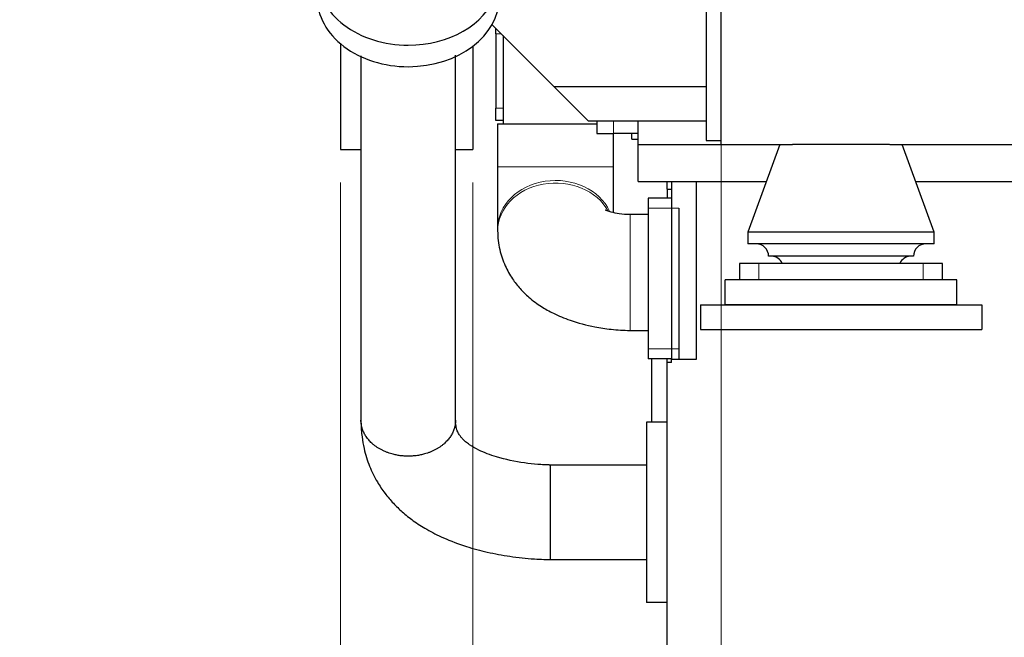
# Model space of a CAD drawing. Header units: inches. Extents: x 0 to 23760, y -13 to 16800.
# Tile 210 of 256: x 14452 to 15642, y 11030 to 11777. Entities that reach past the tile are written whole.
import ezdxf

# ---------------------------------------------------------------- set-up
doc = ezdxf.new("R2010")
doc.units = ezdxf.units.IN
doc.layers.add('1', color=7, linetype='Continuous', true_color=0xffffff)
doc.layers.add('254', color=7, linetype='Continuous', true_color=0xffffff)
doc.styles.add('latin_extended', font='simplex.shx')
doc.dimstyles.get("Standard").update_dxf_attribs({"dimtxt": 0.18, "dimasz": 0.18, "dimexe": 0.18, "dimexo": 0.0625, "dimgap": 0.09, "dimtad": 0, "dimtih": 1, "dimtoh": 1, "dimdec": 4, "dimzin": 0, "dimdsep": 46, "dimtxsty": 'Standard', "dimcen": 0.09, "dimadec": 0, "dimazin": 0, "dimtfac": 1, "dimtdec": 4, "dimtofl": 0, "dimtmove": 0, "dimatfit": 3, "dimfxl": 1, "dimtolj": 1, "dimtzin": 0, "dimarcsym": 0})

# ---------------------------------------------------------------- blocks, each defined once
blk = doc.blocks.new('_U0')
at = {"layer": '254', "color": 3, "linetype": 'Continuous', "lineweight": 13, "transparency": 16777216}
for p, q in [((20569.4, 11678.9), (20569.4, 9407)), ((15299.4, 11586.4), (15299.4, 9407)), ((15439.4, 9447), (20429.4, 9447))]:
    blk.add_line(p, q, dxfattribs=at)
at = {"layer": '254', "color": 3, "transparency": 16777216}
for points in [[(15439.4, 9470.3), (15439.4, 9423.6), (15299.4, 9447)], [(20429.4, 9423.6), (20429.4, 9470.3), (20569.4, 9447)]]:
    blk.add_solid(points, dxfattribs=at)
at = {"layer": 'Defpoints', "color": 0, "transparency": 16777216}
for p in [(20569.4, 11718.9), (15299.4, 11626.4), (20569.4, 9447)]:
    blk.add_point(p, dxfattribs=at)
at = {"layer": '254', "color": 2, "lineweight": 13, "transparency": 16777216, "insert": (17687.7, 9657), "char_height": 140, "attachment_point": 1, "style": 'latin_extended'}
blk.add_mtext('\\A1;5270', dxfattribs=at)
blk = doc.blocks.new('_U2')
at = {"layer": '254', "color": 3, "linetype": 'Continuous', "lineweight": 13, "transparency": 16777216}
for p, q in [((15299.4, 11771.4), (15299.4, 9407)), ((14999.4, 11580.4), (14999.4, 9407)), ((14999.4, 9447), (13911.3, 9447)), ((14859.4, 9447), (14719.4, 9447)), ((15299.4, 9447), (14999.4, 9447)), ((15439.4, 9447), (15579.4, 9447))]:
    blk.add_line(p, q, dxfattribs=at)
at = {"layer": '254', "color": 3, "transparency": 16777216}
for points in [[(14859.4, 9423.6), (14859.4, 9470.3), (14999.4, 9447)], [(15439.4, 9470.3), (15439.4, 9423.6), (15299.4, 9447)]]:
    blk.add_solid(points, dxfattribs=at)
at = {"layer": 'Defpoints', "color": 0, "transparency": 16777216}
for p in [(15299.4, 11811.4), (14999.4, 11620.4), (14999.4, 9447)]:
    blk.add_point(p, dxfattribs=at)
at = {"layer": '254', "color": 2, "lineweight": 13, "transparency": 16777216, "insert": (13981.3, 9657), "char_height": 140, "attachment_point": 1, "style": 'latin_extended'}
blk.add_mtext('\\A1;300', dxfattribs=at)
blk = doc.blocks.new('_U3')
at = {"layer": '254', "color": 3, "linetype": 'Continuous', "lineweight": 13, "transparency": 16777216}
for p, q in [((14839.4, 11580.4), (14839.4, 9727)), ((14999.4, 11580.4), (14999.4, 9727)), ((14839.4, 9767), (13619.4, 9767)), ((14699.4, 9767), (14559.4, 9767)), ((14999.4, 9767), (14839.4, 9767)), ((15139.4, 9767), (15279.4, 9767))]:
    blk.add_line(p, q, dxfattribs=at)
at = {"layer": '254', "color": 3, "transparency": 16777216}
for points in [[(14699.4, 9743.6), (14699.4, 9790.3), (14839.4, 9767)], [(15139.4, 9790.3), (15139.4, 9743.6), (14999.4, 9767)]]:
    blk.add_solid(points, dxfattribs=at)
at = {"layer": 'Defpoints', "color": 0, "transparency": 16777216}
for p in [(14839.4, 11620.4), (14999.4, 11620.4), (14839.4, 9767)]:
    blk.add_point(p, dxfattribs=at)
at = {"layer": '254', "color": 2, "lineweight": 13, "transparency": 16777216, "insert": (13689.4, 10210.3), "char_height": 140, "attachment_point": 1, "style": 'latin_extended'}
blk.add_mtext('\\A1;\\C2;Flywheel\\P\\C2;90-240', dxfattribs=at)

msp = doc.modelspace()

# ---------------------------------------------------------------- linework, layer by layer
at = {"layer": '1', "color": 2, "linetype": 'Continuous', "lineweight": 25}
for p, q in [((15281.393, 11832.496), (15281.393, 11630.86)), ((15299.393, 11626.36), (15299.393, 11811.36)), ((15022.583, 11771.17), (15097.393, 11696.36)), ((15027.393, 11759.993), (15027.393, 11766.36)), ((15027.393, 11759.993), (15027.393, 11670.013)), ((15035.893, 11757.867), (15035.893, 11651.366)), ((14839.393, 11748.231), (14839.393, 11620.36)), ((14999.393, 11745.002), (14999.393, 11620.36)), ((15097.393, 11696.36), (15139.393, 11654.36)), ((15097.393, 11696.36), (15281.393, 11696.36)), ((15027.393, 11655.36), (15027.393, 11670.013)), ((15035.893, 11655.36), (15027.393, 11655.36)), ((15029.393, 11651.36), (15029.393, 11599.303)), ((15029.393, 11651.36), (15149.393, 11651.36)), ((15199.393, 11654.36), (15139.393, 11654.36)), ((15149.393, 11654.36), (15149.393, 11639.36)), ((15199.393, 11626.36), (15199.393, 11654.36)), ((15281.393, 11654.36), (15199.393, 11654.36)), ((15149.393, 11639.36), (15169.393, 11639.36)), ((15199.393, 11639.36), (15169.393, 11639.36)), ((15169.393, 11599.303), (15169.393, 11639.359)), ((15191.393, 11632.86), (15191.393, 11639.36)), ((15191.393, 11632.86), (15199.393, 11632.86)), ((15199.393, 11626.36), (15299.409, 11626.36)), ((15199.393, 11581.36), (15199.393, 11626.36)), ((15199.393, 11626.36), (15299.393, 11626.36)), ((15281.393, 11630.86), (15299.393, 11630.86)), ((15299.393, 11626.36), (15385.689, 11626.36)), ((15370.393, 11626.36), (15331.893, 11520.36)), ((15503.131, 11626.36), (15385.651, 11626.36)), ((15503.194, 11626.36), (15870.694, 11626.36)), ((15556.893, 11520.36), (15518.393, 11626.36)), ((14839.393, 11620.36), (14864.245, 11620.36)), ((14978.54, 11620.36), (14999.393, 11620.36)), ((15199.393, 11581.36), (15354.086, 11581.36)), ((15234.393, 11572.36), (15234.393, 11581.36)), ((15239.393, 11581.36), (15239.393, 11366.36)), ((15269.393, 11581.36), (15269.393, 11366.36)), ((15534.812, 11581.36), (15839.108, 11581.36)), ((15234.393, 11572.36), (15239.393, 11572.36)), ((15234.393, 11572.36), (15234.393, 11561.36)), ((15211.393, 11561.36), (15211.393, 11549.36)), ((15239.393, 11561.36), (15211.393, 11561.36)), ((15211.393, 11549.36), (15211.393, 11379.06)), ((15248.393, 11549.36), (15248.393, 11379.06)), ((15211.393, 11541.36), (15189.393, 11541.36)), ((15029.393, 11524.612), (15029.393, 11521.573)), ((15556.893, 11520.36), (15331.893, 11520.36)), ((15331.893, 11520.36), (15331.893, 11506.128)), ((15556.893, 11506.128), (15556.893, 11520.36)), ((15556.893, 11506.128), (15331.893, 11506.128)), ((15531.893, 11491.128), (15356.893, 11491.128)), ((15345.199, 11482.36), (15321.893, 11482.36)), ((15321.893, 11482.36), (15321.893, 11462.36)), ((15543.587, 11482.36), (15345.199, 11482.36)), ((15566.893, 11482.36), (15543.587, 11482.36)), ((15566.893, 11462.36), (15566.893, 11482.36)), ((15584.393, 11462.36), (15304.393, 11462.36)), ((15304.393, 11432.36), (15304.393, 11462.36)), ((15584.393, 11432.36), (15584.393, 11462.36)), ((15274.393, 11432.36), (15614.393, 11432.36)), ((15274.393, 11432.36), (15274.393, 11402.36)), ((15584.393, 11432.36), (15304.393, 11432.36)), ((15614.393, 11432.36), (15614.393, 11402.36)), ((15189.393, 11401.36), (15211.393, 11401.36)), ((15274.393, 11402.36), (15614.393, 11402.36)), ((15211.393, 11379.06), (15211.393, 11367.06)), ((15248.393, 11379.06), (15248.393, 11367.06)), ((15239.393, 11367.06), (15211.393, 11367.06)), ((15215.393, 11367.059), (15215.393, 11290.361)), ((15234.393, 11362.36), (15234.393, 11367.061)), ((15239.393, 11362.36), (15239.393, 11366.36)), ((15269.393, 11366.36), (15239.393, 11366.36)), ((15239.393, 11362.36), (15234.393, 11362.36)), ((15234.393, 10873.424), (15234.393, 11362.36)), ((15234.393, 11290.36), (15209.393, 11290.36)), ((15209.393, 11290.36), (15209.393, 11072.36)), ((15234.393, 11072.36), (15209.393, 11072.36))]:
    msp.add_line(p, q, dxfattribs=at)
at = {"layer": '1', "color": 110, "linetype": 'Continuous', "lineweight": 13}
for p, q in [((15033.761, 11759.993), (15027.393, 11759.993)), ((15027.393, 11670.013), (15035.893, 11670.013)), ((15169.393, 11639.36), (15169.393, 11654.36)), ((15029.393, 11599.303), (15169.393, 11599.303)), ((15248.393, 11549.36), (15211.393, 11549.36)), ((15189.393, 11401.36), (15189.393, 11541.36)), ((15345.199, 11462.36), (15345.199, 11482.36)), ((15543.587, 11462.36), (15543.587, 11482.36)), ((15248.393, 11379.06), (15211.393, 11379.06))]:
    msp.add_line(p, q, dxfattribs=at)
at = {"layer": '1', "color": 2, "linetype": 'Continuous', "lineweight": 25}
for centre, start, end in [((15341.893, 11491.128), 0, 90), ((15546.893, 11491.128), 90, 180), ((15359.728, 11476.173), 24.359101, 85.546788), ((15529.058, 11476.173), 94.453212, 155.640899)]:
    msp.add_arc(centre, 15, start, end, dxfattribs=at)
for centre, start_param, end_param in [((14921.393, 11829.949), 1.57079633, 4.16133399), ((14921.393, 11829.949), 0, 1.57079633), ((14921.393, 11803.971), 0, 1.57079633), ((14921.393, 11803.971), 1.57079633, 3.14159265)]:
    msp.add_ellipse(centre, major_axis=(-110, 0), ratio=0.76040597, start_param=start_param, end_param=end_param, dxfattribs=at)
at = {"layer": '1', "color": 110, "linetype": 'Continuous', "lineweight": 13}
for centre, start_param, end_param in [((15099.393, 11521.573), 0.4268639, 3.14129813), ((15099.393, 11524.612), 0.36746817, 3.13727296)]:
    msp.add_ellipse(centre, major_axis=(70, 0), ratio=0.82989824, start_param=start_param, end_param=end_param, dxfattribs=at)
at = {"layer": '1', "color": 2, "linetype": 'Continuous', "lineweight": 25}
for points, knots in [([(14864.243, 11733.305), (14864.243, 11672.169), (14864.243, 11563.019), (14864.243, 11448.48), (14864.243, 11389.687), (14864.243, 11373.519), (14864.243, 11357.351), (14864.243, 11341.183), (14864.243, 11325.015), (14864.243, 11308.844), (14864.243, 11298.063), (14864.243, 11292.671)], [0, 0, 0, 0, 0.41623683, 0.74313416, 0.77982672, 0.81651927, 0.85321183, 0.88990439, 0.92659695, 0.96328951, 1, 1, 1, 1]), ([(14978.543, 11292.713), (14978.543, 11307.003), (14978.543, 11335.582), (14978.543, 11378.449), (14978.543, 11421.316), (14978.543, 11464.182), (14978.543, 11507.049), (14978.543, 11597.017), (14978.543, 11672.696), (14978.543, 11734.086)], [0, 0, 0, 0, 0.09712654, 0.19424764, 0.29136874, 0.38848984, 0.48561094, 0.58273204, 1, 1, 1, 1]), ([(15029.393, 11599.303), (15029.393, 11591.83), (15029.393, 11577.37), (15029.393, 11556.533), (15029.393, 11538.364), (15029.393, 11528.892), (15029.393, 11524.743)], [0, 0, 0, 0, 0.2500542, 0.50003493, 0.74994884, 1, 1, 1, 1]), ([(15169.393, 11543.546), (15169.393, 11547.69), (15169.393, 11558.348), (15169.393, 11577.295), (15169.393, 11591.805), (15169.393, 11599.303)], [0, 0, 0, 0, 0.26415991, 0.63205947, 1, 1, 1, 1]), ([(15189.393, 11541.36), (15184.753, 11541.502), (15176.836, 11542.14), (15167.295, 11544.161), (15161.76, 11545.931), (15159.743, 11546.846), (15159.524, 11546.872), (15159.524, 11546.827)], [0, 0, 0, 0, 0.32020673, 0.59100037, 0.78115961, 0.92039855, 1, 1, 1, 1]), ([(15029.393, 11521.703), (15029.462, 11513.97), (15031.123, 11499.511), (15037.565, 11480.147), (15046.352, 11464.421), (15056.223, 11451.818), (15065.71, 11442.481), (15074.631, 11435.358), (15084.33, 11428.725), (15098.064, 11421.104), (15119.294, 11412.357), (15142.787, 11405.963), (15167.445, 11402.249), (15181.669, 11401.431), (15189.393, 11401.36)], [0, 0, 0, 0, 0.10653665, 0.20475784, 0.28777866, 0.35585087, 0.42329052, 0.46656108, 0.50836213, 0.58430497, 0.68229424, 0.8190964, 0.90288465, 1, 1, 1, 1]), ([(14864.243, 11292.671), (14864.243, 11291.975), (14864.251, 11290.74), (14864.29, 11288.547), (14864.391, 11285.375), (14864.695, 11279.908), (14865.62, 11270.665), (14868.223, 11255.89), (14873.914, 11237.501), (14882.797, 11219.364), (14892.795, 11204.439), (14903.034, 11192.314), (14914.392, 11181.304), (14927.742, 11170.684), (14944.287, 11160.052), (14965.569, 11149.277), (14990.08, 11140.099), (15017.145, 11132.827), (15044.67, 11127.727), (15067.647, 11125.224), (15082.716, 11124.445), (15089.079, 11124.283), (15091.657, 11124.261), (15092.901, 11124.26)], [0, 0, 0, 0, 0.00757355, 0.01341062, 0.02374246, 0.04193182, 0.07269238, 0.1234389, 0.20156416, 0.27298879, 0.32794673, 0.37909628, 0.42778577, 0.48294565, 0.54355415, 0.61302991, 0.7024366, 0.77935011, 0.85985664, 0.94536502, 0.97785402, 0.98930601, 1, 1, 1, 1]), ([(15092.906, 11238.56), (15092.626, 11238.56), (15092.027, 11238.563), (15090.848, 11238.578), (15088.725, 11238.627), (15084.308, 11238.801), (15075.113, 11239.408), (15055.38, 11241.624), (15030.473, 11246.836), (15008.158, 11255.374), (14996.615, 11262.092), (14990.642, 11266.678), (14987.123, 11269.993), (14984.682, 11272.787), (14982.483, 11275.898), (14980.431, 11279.965), (14979.166, 11284.595), (14978.686, 11288.591), (14978.561, 11291.012), (14978.543, 11292.179), (14978.543, 11292.713)], [0, 0, 0, 0, 0.00406181, 0.00870539, 0.01711604, 0.03488699, 0.07292053, 0.15133152, 0.32645026, 0.45449611, 0.54029679, 0.58913958, 0.6321863, 0.67733958, 0.73375777, 0.81181263, 0.90471907, 0.95518686, 0.97974567, 1, 1, 1, 1]), ([(15209.393, 11238.56), (15189.976, 11238.56), (15166.676, 11238.56), (15139.493, 11238.56), (15127.843, 11238.56), (15116.193, 11238.56), (15104.547, 11238.56), (15096.785, 11238.56), (15092.906, 11238.56)], [0, 0, 0, 0, 0.50005491, 0.6000659, 0.70007688, 0.80008786, 0.90009883, 1, 1, 1, 1]), ([(15092.901, 11124.26), (15097.753, 11124.26), (15107.458, 11124.26), (15122.018, 11124.26), (15136.58, 11124.26), (15165.705, 11124.26), (15189.976, 11124.26), (15209.393, 11124.26)], [0, 0, 0, 0, 0.12493785, 0.24994672, 0.3749556, 0.49996448, 1, 1, 1, 1])]:
    msp.add_open_spline(points, degree=3, knots=knots, dxfattribs=at)
for points, weights in [([(14921.393, 11249.214), (14901.194, 11249.213), (14874.364, 11256.893), (14864.252, 11277.301), (14864.243, 11292.672)], [1.01661171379, 1.01661171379, 0.958507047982, 1.01655724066, 1.01661167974]), ([(15092.904, 11137.927), (15092.903, 11131.997), (15092.902, 11126.897), (15092.902, 11124.258), (15092.901, 11124.26)], [1.01661171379, 1.01661171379, 1.00472013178, 0.997070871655, 0.995204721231])]:
    msp.add_rational_spline(points, weights, degree=4, dxfattribs=at)
for points, weights, knots in [([(14978.543, 11292.716), (14978.543, 11292.711), (14978.543, 11292.707), (14978.543, 11292.702), (14978.543, 11277.324), (14968.44, 11256.902), (14941.599, 11249.215), (14921.393, 11249.214)], [1.01661167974, 1.01661169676, 1.01661170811, 1.01661171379, 1.01661171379, 0.958470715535, 1.01661171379, 1.01661171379], [0, 0, 0, 0, 0, 0.0003124, 0.0003124, 0.0003124, 1, 1, 1, 1, 1]), ([(15092.906, 11238.56), (15092.906, 11238.559), (15092.907, 11234.663), (15092.907, 11226.917), (15092.907, 11203.121), (15092.906, 11176.143), (15092.905, 11151.038), (15092.904, 11137.927)], [0.995205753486, 0.992942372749, 0.999163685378, 1.01661171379, 1.01661171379, 0.958470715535, 1.01661171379, 1.01661171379], [0, 0, 0, 0, 0, 0.35392691, 0.35392691, 0.35392691, 1, 1, 1, 1, 1])]:
    msp.add_rational_spline(points, weights, degree=4, knots=knots, dxfattribs=at)

# ---------------------------------------------------------------- dimensions: what is measured, and where the dimension line sits
at = {"layer": '254', "color": 2, "linetype": 'Continuous', "lineweight": 13}
for base, p1, p2, override, picture, middle in [((14999.393, 9446.967), (15299.393, 11811.36), (14999.393, 11620.36), {"dimscale": 40, "dimtxt": 3.5, "dimasz": 3.5, "dimexe": 1, "dimexo": 1, "dimgap": 1.75, "dimtad": 1, "dimtih": 1, "dimtoh": 0, "dimdec": 0, "dimlfac": 1, "dimzin": 8, "dimdsep": 46, "dimlunit": 2, "dimtxsty": 'latin_extended', "dimsah": 1, "dimse1": 0, "dimse2": 0, "dimsd1": 0, "dimsd2": 0, "dimclrd": 3, "dimclre": 3, "dimclrt": 2, "dimtol": 0, "dimtm": -0.1, "dimtfac": 0.714286, "dimtdec": 3, "dimtofl": 1, "dimtmove": 0, "dimtzin": 8, "dimlwd": 13, "dimlwe": 13}, '_U2', (14161.324, 9446.967)), ((20569.393, 9446.967), (15299.393, 11626.36), (20569.393, 11718.86), {"dimscale": 40, "dimtxt": 3.5, "dimasz": 3.5, "dimexe": 1, "dimexo": 1, "dimgap": 1.75, "dimtad": 1, "dimtih": 1, "dimtoh": 0, "dimdec": 2, "dimlfac": 1, "dimzin": 8, "dimdsep": 46, "dimlunit": 2, "dimtxsty": 'latin_extended', "dimsah": 1, "dimse1": 0, "dimse2": 0, "dimsd1": 0, "dimsd2": 0, "dimclrd": 3, "dimclre": 3, "dimclrt": 2, "dimtol": 0, "dimtm": -0.1, "dimtfac": 0.714286, "dimtdec": 3, "dimtofl": 1, "dimtmove": 0, "dimtzin": 8, "dimlwd": 13, "dimlwe": 13}, '_U0', (17934.393, 9446.967))]:
    dim = msp.add_linear_dim(base=base, p1=p1, p2=p2, dimstyle='Standard', override=override, dxfattribs=at)
    dim.commit()
    dim.dimension.update_dxf_attribs({"geometry": picture, "text_midpoint": middle, "dimtype": 160})
dim = msp.add_linear_dim(base=(14839.393, 9766.967), p1=(14999.393, 11620.36), p2=(14839.393, 11620.36), text='\\C2;Flywheel\\P\\C2;90-240', dimstyle='Standard', override={"dimscale": 40, "dimtxt": 3.5, "dimasz": 3.5, "dimexe": 1, "dimexo": 1, "dimgap": 1.75, "dimtad": 1, "dimtih": 1, "dimtoh": 0, "dimdec": 0, "dimlfac": 0.025, "dimzin": 8, "dimdsep": 46, "dimlunit": 2, "dimpost": '', "dimtxsty": 'latin_extended', "dimsah": 1, "dimse1": 0, "dimse2": 0, "dimsd1": 0, "dimsd2": 0, "dimclrd": 3, "dimclre": 3, "dimclrt": 2, "dimtol": 0, "dimtm": -0.1, "dimtfac": 0.714286, "dimtdec": 3, "dimtofl": 1, "dimtmove": 0, "dimtzin": 8, "dimlwd": 13, "dimlwe": 13}, dxfattribs=at)
dim.commit()
dim.dimension.update_dxf_attribs({"geometry": '_U3', "text_midpoint": (14089.393, 9766.967), "dimtype": 160})

doc.saveas('drawing.dxf')
